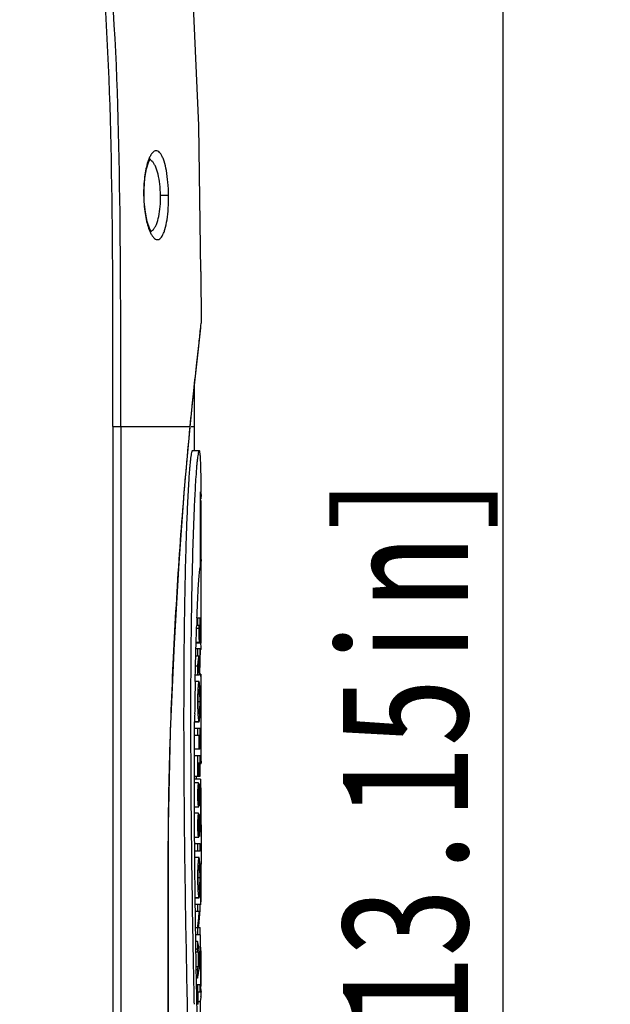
# Model space of a CAD drawing. Header units: millimetres. Extents: x 19266 to 21235, y -89 to 1237.
# Tile 33 of 74: x 19772 to 19841, y 657 to 772. Entities that reach past the tile are written whole.
import ezdxf

# ---------------------------------------------------------------- set-up
doc = ezdxf.new("R2010")
doc.units = ezdxf.units.MM
doc.header["$LTSCALE"] = 16.335
doc.header["$PDMODE"] = 3
doc.header["$PDSIZE"] = 0.3125
doc.layers.get('0').update_dxf_attribs({"linetype": 'CONTINUOUS'})
doc.layers.get('Defpoints').update_dxf_attribs({"linetype": 'CONTINUOUS'})
doc.layers.add('尺寸线', color=3, linetype='CONTINUOUS', lineweight=13)
doc.styles.get("Standard").update_dxf_attribs({"font": 'SimSun Regular.ttf', "width": 0.8})
doc.dimstyles.new('ISO-25', dxfattribs={"dimtxt": 15, "dimasz": 15, "dimexe": 1.25, "dimexo": 0.625, "dimtad": 1, "dimtoh": 1, "dimdsep": 46, "dimtxsty": 'Standard', "dimcen": 2.5, "dimadec": 0, "dimazin": 0, "dimtfac": 1, "dimtmove": 0, "dimatfit": 3, "dimldrblk": 'CLOSEDBLANK', "dimfxl": 1, "dimarcsym": 0})

# ---------------------------------------------------------------- blocks, each defined once
blk = doc.blocks.new('*D14')
at = {"layer": 'Defpoints', "color": 0, "transparency": 16777216}
for p in [(19739.78, 825.66), (19828.66, 825.66), (19704.47, 491.66)]:
    blk.add_point(p, dxfattribs=at)
at = {"layer": '尺寸线', "color": 0, "lineweight": -2, "transparency": 16777216}
for p, q in [((19740.4, 825.66), (19829.91, 825.66)), ((19828.66, 506.66), (19828.66, 810.66)), ((19705.1, 491.66), (19829.91, 491.66))]:
    blk.add_line(p, q, dxfattribs=at)
at = {"layer": '尺寸线', "color": 0, "transparency": 16777216}
for points in [[(19826.16, 810.66), (19831.16, 810.66), (19828.66, 825.66)], [(19826.16, 506.66), (19831.16, 506.66), (19828.66, 491.66)]]:
    blk.add_solid(points, dxfattribs=at)
at = {"layer": '尺寸线', "color": 0, "transparency": 16777216, "insert": (19818.79, 658.66), "char_height": 15, "attachment_point": 5, "rotation": 90}
blk.add_mtext('334mm [13.15in]', dxfattribs=at)
blk = doc.blocks.new('_ClosedBlank')
at = {"color": 0, "linetype": 'ByBlock', "lineweight": -2}
for p, q in [((-1, 0.1667), (0, 0)), ((-1, 0.1667), (-1, -0.1667)), ((0, 0), (-1, -0.1667))]:
    blk.add_line(p, q, dxfattribs=at)

msp = doc.modelspace()

# ---------------------------------------------------------------- linework, layer by layer
at = {"color": 7, "linetype": 'Continuous'}
for p, q in [((19786.766, 751.676), (19786.719, 751.676)), ((19786.766, 751.676), (19786.773, 752.383)), ((19786.793, 750.958), (19786.766, 751.676)), ((19788.687, 751.663), (19789.625, 751.676)), ((19793.403, 742.764), (19793.425, 736.742)), ((19793.394, 736.426), (19793.424, 736.739)), ((19783.144, 724.663), (19783.141, 626.663)), ((19783.144, 724.663), (19792.148, 724.663)), ((19784.053, 724.663), (19784.053, 626.663)), ((19791.503, 717.406), (19792.151, 724.616)), ((19792.148, 724.663), (19792.153, 724.712)), ((19792.151, 724.616), (19792.148, 724.662)), ((19792.273, 724.663), (19792.501, 724.663)), ((19792.501, 724.663), (19792.633, 724.663)), ((19792.634, 721.855), (19792.634, 724.663)), ((19793.209, 721.855), (19792.406, 721.855)), ((19793.351, 708.208), (19793.351, 717.065)), ((19793.434, 716.241), (19793.351, 716.241)), ((19793.434, 715.298), (19793.379, 716.043)), ((19793.379, 716.043), (19793.379, 699.397)), ((19793.434, 699.397), (19793.434, 715.297)), ((19793.337, 708.228), (19793.352, 708.208)), ((19792.94, 702.339), (19793.3, 702.339)), ((19793.013, 702.339), (19793.013, 701.442)), ((19793.3, 701.207), (19793.3, 702.339)), ((19792.892, 700.989), (19792.896, 701.127)), ((19792.896, 701.127), (19792.9, 701.227)), ((19793.142, 701.116), (19792.896, 701.116)), ((19792.9, 701.227), (19792.907, 701.458)), ((19793.013, 701.442), (19792.908, 701.442)), ((19793.142, 701.442), (19793.059, 701.442)), ((19793.142, 701.442), (19793.142, 701.116)), ((19793.261, 701.442), (19793.191, 701.442)), ((19793.191, 701.213), (19793.191, 701.442)), ((19793.261, 701.219), (19793.192, 701.219)), ((19793.261, 701.442), (19793.261, 701.219)), ((19792.875, 700.459), (19792.892, 700.989)), ((19792.237, 699.524), (19792.23, 698.787)), ((19792.824, 698.784), (19792.826, 698.851)), ((19793.379, 699.397), (19792.843, 699.397)), ((19792.847, 699.521), (19793.231, 699.521)), ((19792.791, 697.547), (19792.795, 697.706)), ((19792.795, 697.706), (19792.8, 697.896)), ((19793.013, 697.882), (19792.801, 697.882)), ((19792.824, 698.779), (19793.3, 698.779)), ((19793.013, 698.779), (19793.013, 697.882)), ((19793.166, 697.882), (19793.068, 697.882)), ((19793.264, 697.882), (19793.21, 697.882)), ((19793.264, 697.882), (19793.264, 697.551)), ((19793.3, 697.882), (19793.3, 698.779)), ((19793.315, 698.639), (19793.3, 698.043)), ((19793.434, 698.634), (19793.3, 698.634)), ((19793.434, 698.635), (19793.434, 698.634)), ((19792.766, 696.532), (19792.767, 696.584)), ((19792.767, 696.584), (19792.77, 696.719)), ((19792.77, 696.719), (19792.772, 696.8)), ((19793.013, 696.711), (19792.77, 696.711)), ((19793.027, 696.805), (19793.013, 696.711)), ((19793.013, 696.711), (19793.013, 695.645)), ((19793.124, 696.604), (19793.134, 696.698)), ((19793.134, 696.698), (19793.143, 696.789)), ((19793.264, 697.551), (19793.181, 697.551)), ((19792.208, 695.706), (19792.204, 694.904)), ((19792.746, 695.654), (19792.747, 695.701)), ((19793.013, 695.645), (19792.747, 695.645)), ((19793.013, 695.704), (19793.227, 695.704)), ((19793.379, 695.761), (19793.227, 695.761)), ((19793.379, 695.761), (19793.379, 685.744)), ((19793.385, 695.717), (19793.379, 695.761)), ((19792.204, 694.904), (19792.203, 694.587)), ((19793.177, 694.902), (19792.732, 694.902)), ((19793.434, 685.744), (19793.434, 695.042)), ((19793.259, 692.546), (19793.078, 692.546)), ((19792.195, 690.215), (19792.196, 689.471)), ((19793.169, 690.219), (19792.664, 690.219)), ((19792.664, 690.215), (19793.178, 690.215)), ((19793.17, 690.219), (19793.178, 690.215)), ((19792.196, 689.471), (19792.198, 688.591)), ((19792.646, 688.028), (19792.65, 688.598)), ((19793.154, 688.593), (19792.651, 688.593)), ((19792.658, 689.473), (19793.3, 689.473)), ((19793.013, 689.473), (19793.013, 688.593)), ((19793.154, 688.593), (19793.154, 687.022)), ((19793.261, 688.593), (19793.203, 688.593)), ((19793.203, 687.022), (19793.203, 688.593)), ((19793.261, 688.593), (19793.261, 687.022)), ((19793.3, 687.022), (19793.3, 689.473)), ((19792.202, 687.022), (19792.203, 686.826)), ((19792.203, 686.826), (19792.205, 686.275)), ((19792.643, 686.28), (19793.3, 686.28)), ((19793.154, 687.022), (19792.644, 687.022)), ((19793.013, 686.28), (19793.013, 683.829)), ((19793.261, 687.022), (19793.203, 687.022)), ((19793.3, 683.829), (19793.3, 686.28)), ((19793.154, 685.392), (19793.075, 685.392)), ((19793.075, 683.829), (19793.075, 685.392)), ((19793.154, 685.392), (19793.154, 683.829)), ((19793.261, 685.392), (19793.203, 685.392)), ((19793.203, 683.829), (19793.203, 685.392)), ((19793.379, 685.744), (19793.261, 685.744)), ((19793.261, 685.392), (19793.261, 683.829)), ((19793.434, 685.3), (19793.261, 685.3)), ((19793.434, 685.301), (19793.434, 685.3)), ((19792.639, 683.83), (19792.639, 684.559)), ((19792.888, 683.527), (19792.897, 683.849)), ((19792.217, 683.828), (19792.222, 682.941)), ((19792.222, 682.941), (19792.226, 682.314)), ((19792.641, 683.086), (19792.639, 683.83)), ((19793.154, 683.829), (19792.641, 683.829)), ((19793.366, 683.501), (19792.641, 683.501)), ((19792.641, 682.941), (19792.641, 683.086)), ((19792.642, 682.276), (19792.641, 682.941)), ((19793.119, 683.087), (19792.642, 683.087)), ((19793.119, 682.276), (19793.119, 683.087)), ((19793.236, 682.942), (19793.119, 682.942)), ((19793.261, 683.829), (19793.203, 683.829)), ((19793.366, 683.501), (19793.366, 679.017)), ((19792.643, 682.15), (19792.642, 682.276)), ((19792.646, 681.19), (19792.643, 682.15)), ((19793.119, 682.276), (19793.114, 682.276)), ((19793.422, 682.15), (19793.419, 682.284)), ((19792.235, 681.189), (19792.242, 680.276)), ((19792.648, 680.726), (19792.646, 681.19)), ((19792.649, 680.386), (19792.648, 680.726)), ((19793.2, 681.117), (19793.201, 681.191)), ((19793.201, 681.191), (19793.207, 681.471)), ((19793.24, 681.191), (19793.238, 681.191)), ((19793.238, 681.146), (19793.238, 680.389)), ((19793.434, 678.594), (19793.434, 681.202)), ((19792.242, 680.276), (19792.25, 679.388)), ((19792.25, 679.388), (19792.257, 678.723)), ((19792.649, 680.279), (19792.649, 680.386)), ((19792.653, 679.533), (19792.649, 680.279)), ((19792.65, 680.277), (19793.121, 680.277)), ((19792.654, 679.388), (19792.653, 679.533)), ((19793.119, 679.535), (19792.654, 679.535)), ((19792.657, 678.725), (19792.654, 679.388)), ((19793.119, 678.724), (19793.119, 679.535)), ((19793.236, 679.391), (19793.119, 679.391)), ((19792.257, 678.723), (19792.268, 677.638)), ((19792.658, 678.599), (19792.657, 678.725)), ((19792.663, 677.636), (19792.658, 678.599)), ((19793.119, 678.724), (19793.114, 678.724)), ((19793.366, 679.017), (19793.285, 679.017)), ((19793.412, 678.157), (19793.304, 678.157)), ((19793.412, 678.157), (19793.412, 673.598)), ((19792.268, 677.638), (19792.271, 677.32)), ((19792.271, 677.32), (19792.278, 676.725)), ((19792.668, 676.834), (19792.663, 677.636)), ((19793.2, 677.564), (19793.201, 677.639)), ((19793.201, 677.639), (19793.207, 677.919)), ((19793.24, 677.64), (19793.238, 677.64)), ((19793.238, 677.595), (19793.238, 676.837)), ((19792.278, 676.725), (19792.286, 675.974)), ((19792.286, 675.974), (19792.297, 675.085)), ((19792.669, 676.728), (19792.668, 676.834)), ((19792.67, 676.496), (19792.669, 676.728)), ((19792.669, 676.726), (19793.122, 676.726)), ((19792.674, 675.981), (19792.67, 676.496)), ((19792.674, 675.984), (19793.3, 675.984)), ((19792.68, 675.09), (19792.674, 675.981)), ((19793.013, 675.984), (19793.013, 675.096)), ((19793.3, 675.096), (19793.3, 675.984)), ((19792.297, 675.085), (19792.306, 674.341)), ((19792.686, 674.349), (19792.68, 675.09)), ((19793.3, 675.096), (19792.681, 675.096)), ((19792.693, 673.424), (19792.686, 674.349)), ((19793.177, 674.354), (19792.687, 674.354)), ((19793.412, 673.598), (19793.274, 673.598)), ((19793.434, 669.588), (19793.434, 673.598)), ((19793.366, 673.387), (19793.282, 673.387)), ((19793.366, 673.387), (19793.366, 668.824)), ((19792.707, 671.88), (19792.706, 671.999)), ((19793.259, 671.997), (19793.078, 671.997)), ((19792.731, 669.667), (19792.721, 670.597)), ((19792.372, 669.664), (19792.383, 668.911)), ((19792.383, 668.911), (19792.397, 668.04)), ((19792.74, 668.917), (19792.731, 669.667)), ((19793.168, 669.67), (19792.734, 669.67)), ((19792.734, 669.666), (19793.178, 669.666)), ((19792.752, 668.044), (19792.74, 668.917)), ((19792.743, 668.924), (19793.3, 668.924)), ((19793.013, 668.924), (19793.013, 668.053)), ((19793.169, 669.67), (19793.178, 669.666)), ((19793.3, 668.082), (19793.3, 668.924)), ((19792.397, 668.04), (19792.418, 666.802)), ((19793.22, 668.053), (19792.754, 668.053)), ((19793.297, 668.047), (19793.3, 668.082)), ((19793.366, 668.824), (19793.3, 668.824)), ((19792.418, 666.802), (19792.437, 665.636)), ((19792.776, 666.181), (19792.767, 666.809)), ((19792.437, 665.636), (19792.443, 665.309)), ((19792.79, 665.301), (19792.776, 666.181)), ((19793.013, 666.148), (19792.779, 666.148)), ((19793.02, 666.205), (19793.013, 666.148)), ((19793.013, 666.148), (19793.013, 665.321)), ((19793.135, 666.191), (19793.3, 666.191)), ((19793.3, 665.321), (19793.3, 666.191)), ((19792.443, 665.309), (19792.456, 664.566)), ((19792.801, 664.56), (19792.79, 665.301)), ((19793.3, 665.321), (19792.794, 665.321)), ((19792.813, 663.867), (19792.801, 664.56)), ((19793.013, 664.578), (19792.808, 664.578)), ((19793.013, 664.578), (19793.013, 663.658)), ((19793.296, 665.321), (19793.296, 663.895)), ((19792.817, 663.636), (19792.813, 663.867)), ((19792.823, 663.28), (19792.817, 663.636)), ((19792.828, 662.971), (19792.823, 663.28)), ((19793.013, 663.658), (19792.824, 663.658)), ((19793.087, 663.305), (19792.831, 663.305)), ((19793.087, 663.305), (19793.087, 661.612)), ((19793.366, 663.895), (19793.142, 663.895)), ((19793.366, 663.895), (19793.366, 659.314)), ((19792.831, 662.78), (19792.828, 662.971)), ((19792.838, 662.414), (19792.831, 662.78)), ((19792.845, 662.008), (19792.838, 662.414)), ((19792.848, 661.877), (19792.845, 662.008)), ((19793.145, 661.906), (19793.145, 662.998)), ((19793.235, 662.445), (19793.145, 662.445)), ((19793.3, 662.041), (19793.3, 662.811)), ((19793.434, 659.314), (19793.434, 663.146)), ((19792.853, 661.584), (19792.848, 661.877)), ((19792.86, 661.228), (19792.853, 661.584)), ((19792.878, 660.265), (19792.86, 661.228)), ((19793.087, 661.612), (19792.861, 661.612)), ((19793.013, 661.256), (19792.868, 661.256)), ((19793.013, 661.256), (19793.013, 660.292)), ((19793.222, 661.458), (19793.242, 661.592)), ((19792.536, 660.28), (19792.55, 659.539)), ((19792.892, 659.526), (19792.878, 660.265)), ((19793.013, 660.292), (19792.885, 660.292)), ((19792.897, 659.298), (19792.892, 659.526)), ((19792.91, 658.637), (19792.897, 659.298)), ((19792.899, 659.55), (19793.3, 659.55)), ((19792.912, 658.56), (19792.91, 658.637)), ((19793.013, 659.55), (19793.013, 657.244)), ((19793.3, 658.662), (19793.075, 658.662)), ((19793.075, 657.244), (19793.075, 658.662)), ((19793.3, 658.662), (19793.3, 659.55)), ((19793.366, 659.314), (19793.3, 659.314)), ((19793.432, 658.715), (19793.433, 658.664)), ((19793.295, 657.516), (19793.075, 657.516)), ((19793.295, 657.516), (19793.295, 657.244)), ((19793.075, 657.244), (19792.94, 657.244)), ((19793.295, 657.244), (19793.295, 653.415))]:
    msp.add_line(p, q, dxfattribs=at)
for points in [[(19793.403, 742.764), (19793.159, 759.815), (19792.495, 774.663)], [(19786.773, 752.383), (19786.872, 753.67), (19787.063, 754.747), (19787.294, 755.498), (19787.485, 755.879), (19787.514, 755.918)], [(19787.632, 747.412), (19787.649, 747.401), (19787.611, 747.456), (19787.404, 747.844), (19787.149, 748.602), (19786.927, 749.683), (19786.793, 750.958)], [(19792.151, 724.615), (19792.468, 727.802), (19792.793, 730.886), (19793.062, 733.34), (19793.262, 735.149), (19793.372, 736.193)], [(19790.43, 626.689), (19789.838, 640.38), (19789.603, 653.832), (19789.603, 666.39), (19789.626, 678.133), (19789.871, 689.116), (19790.301, 699.333), (19790.856, 708.782), (19791.503, 717.406)]]:
    msp.add_lwpolyline(points, dxfattribs=at)
for centre, radius, start, end in [((19745.519, 741.153), 48.108, 354.14848, 354.36086), ((14288.77, 726.767), 5503.864, 359.978099, 0.026774), ((19593.585, 716.348), 199.849, 0.17836, 0.29344), ((19789.338, 716.245), 4.096, 359.93905, 3.44624), ((20117.127, 690.436), 324.407, 177.89357, 178.05297), ((20489.455, 692.335), 697.255, 179.250695, 179.409283), ((19821.715, 701.21), 28.523, 179.99432, 180.18931), ((19765.233, 701.193), 28.029, 359.43287, 0.05344), ((19646.407, 701.164), 146.893, 359.89412, 0.0168), ((19810.863, 700.836), 17.717, 181.39332, 182.25523), ((19788.077, 698.627), 5.357, 1.65297, 8.26489), ((19788.183, 698.635), 5.251, 0.00033, 1.60278), ((20576.595, 691.552), 784.398, 179.53534, 179.696543), ((19754.405, 702.364), 39.019, 352.82704, 353.40403), ((19854.64, 697.684), 61.459, 179.99305, 180.12472), ((19736.829, 702.611), 56.614, 352.93153, 353.90917), ((19751.753, 702.698), 41.692, 351.87514, 352.28584), ((19752.18, 702.635), 41.26, 352.29228, 352.83879), ((19829.185, 697.626), 36.004, 180.12131, 180.39181), ((19819.964, 697.567), 26.783, 180.39973, 180.57253), ((19738.671, 697.345), 54.63, 359.42247, 0.03806), ((19788.694, 695.038), 4.74, 0.05529, 7.70827), ((20753.643, 690.849), 961.448, 179.777227, 180.0378), ((20232.823, 686.184), 440.179, 178.86345, 178.98541), ((20237.014, 686.112), 444.371, 178.98568, 179.1653), ((19816.072, 692.7), 23.064, 177.3649, 179.1881), ((20244.154, 686.007), 451.512, 179.16524, 179.34723), ((19822.296, 692.58), 29.29, 179.12576, 180.67544), ((19756.493, 692.391), 36.811, 358.36753, 359.56563), ((19741.475, 692.572), 51.829, 359.49197, 359.97052), ((19740.294, 692.577), 53.01, 359.96572, 0.40238), ((20258.45, 685.847), 465.808, 179.34749, 179.46275), ((19791.655, 685.301), 1.779, 0.00197, 3.29213), ((19754.257, 681.183), 39.177, 1.61044, 2.58007), ((19810.413, 681.695), 17.406, 178.35806, 180.34997), ((19807.659, 681.769), 14.651, 177.99155, 178.33738), ((19767.063, 681.647), 26.241, 0.24822, 1.39012), ((19764.728, 681.62), 28.576, 359.23845, 0.28102), ((19754.775, 681.197), 38.659, 0.00808, 1.41372), ((19810.416, 678.144), 17.409, 178.35653, 180.34774), ((19807.661, 678.218), 14.653, 177.99294, 178.33575), ((19767.136, 678.096), 26.168, 0.25432, 1.39716), ((19764.689, 678.069), 28.615, 359.24316, 0.28672), ((21515.261, 696.175), 1723.093, 180.726026, 180.881576), ((19822.292, 672.031), 29.285, 179.12737, 180.6769), ((19816.077, 672.151), 23.069, 177.36503, 179.1895), ((19740.273, 672.028), 53.031, 359.96583, 0.40154), ((19756.528, 671.842), 36.775, 358.3654, 359.56482), ((19741.459, 672.023), 51.845, 359.49085, 359.97064), ((19789.088, 669.593), 4.346, 351.05189, 359.92793), ((19741.962, 672.671), 51.466, 354.14109, 354.85128), ((19739.881, 671.809), 53.549, 355.33327, 355.97194), ((19738.809, 673.001), 54.636, 352.85476, 353.45202), ((19739.64, 672.899), 53.799, 353.45907, 354.15233), ((19735.836, 672.159), 57.609, 354.0538, 354.68372), ((19737.689, 671.976), 55.747, 354.6946, 355.34465), ((19772.473, 660.324), 20.976, 10.0609, 11.70147), ((19774.564, 659.647), 18.88, 11.17129, 12.26696), ((19772.978, 660.418), 20.463, 8.37588, 10.04731), ((19773.445, 660.484), 19.991, 7.27463, 8.3857), ((19789.195, 663.135), 4.239, 2.11012, 10.3335), ((19789.362, 663.145), 4.072, 0.00486, 2.046), ((19773.437, 659.527), 20.012, 8.91803, 9.9896), ((19773.488, 665.468), 19.977, 349.72963, 350.18555), ((19775.864, 665.059), 17.567, 350.1804, 351.44108), ((19775.578, 659.862), 17.845, 8.32088, 8.92003), ((19774.461, 660.615), 18.966, 6.64745, 7.26996), ((19774.959, 664.201), 18.467, 352.80653, 353.28192), ((19774.225, 665.302), 19.219, 347.84511, 348.9313), ((19773.142, 664.453), 20.302, 348.1724, 351.51692), ((19774.192, 664.299), 19.241, 351.9124, 352.8035), ((19789.278, 658.561), 4.157, 2.12504, 10.43567), ((19789.415, 658.572), 4.019, 353.47235, 359.99128), ((19789.444, 658.571), 3.99, 0.00469, 1.33134)]:
    msp.add_arc(centre, radius, start, end, dxfattribs=at)
for points, knots in [([(19784.053, 724.663), (19784.053, 732.993), (19784.065, 749.662), (19783.671, 766.341), (19783.104, 774.664)], [0, 0, 0, 0, 0.4996288, 1, 1, 1, 1]), ([(19783.143, 724.663), (19783.143, 732.989), (19783.155, 749.638), (19782.762, 766.296), (19782.196, 774.601)], [0, 0, 0, 0, 0.5000427, 1, 1, 1, 1]), ([(19789.625, 751.676), (19789.618, 752.178), (19789.571, 753.139), (19789.403, 754.471), (19789.183, 755.445), (19788.953, 756.069), (19788.778, 756.414), (19788.591, 756.668), (19788.388, 756.831), (19788.161, 756.883), (19787.937, 756.805), (19787.733, 756.624), (19787.54, 756.352), (19787.358, 755.99), (19787.254, 755.713), (19787.204, 755.561)], [0, 0, 0, 0, 0.2053625, 0.3933884, 0.5495309, 0.6125429, 0.6650545, 0.7074348, 0.7410197, 0.7693947, 0.7986687, 0.8344352, 0.8794367, 0.9345616, 1, 1, 1, 1]), ([(19787.204, 755.561), (19787.118, 755.3), (19786.97, 754.724), (19786.759, 753.43), (19786.709, 752.392), (19786.719, 751.676)], [0, 0, 0, 0, 0.2099844, 0.4530969, 1, 1, 1, 1]), ([(19787.709, 755.632), (19787.687, 755.653), (19787.604, 755.729), (19787.506, 755.789), (19787.429, 755.816)], [0, 0, 0, 0, 0.2743614, 1, 1, 1, 1]), ([(19788.687, 751.663), (19788.68, 752.1), (19788.625, 752.932), (19788.436, 754.071), (19788.186, 754.882), (19787.927, 755.372), (19787.784, 755.558), (19787.709, 755.632)], [0, 0, 0, 0, 0.3157288, 0.6008576, 0.8322249, 0.9240498, 1, 1, 1, 1]), ([(19786.719, 751.676), (19786.729, 750.966), (19786.807, 749.937), (19787.048, 748.655), (19787.21, 748.084), (19787.301, 747.824)], [0, 0, 0, 0, 0.5452779, 0.7886861, 1, 1, 1, 1]), ([(19787.301, 747.824), (19787.355, 747.67), (19787.466, 747.39), (19787.659, 747.022), (19787.86, 746.743), (19788.068, 746.556), (19788.292, 746.468), (19788.522, 746.508), (19788.724, 746.667), (19788.905, 746.919), (19789.071, 747.263), (19789.286, 747.889), (19789.48, 748.867), (19789.612, 750.207), (19789.632, 751.172), (19789.625, 751.676)], [0, 0, 0, 0, 0.0664902, 0.1227697, 0.1689614, 0.2058101, 0.2356867, 0.2637539, 0.2964403, 0.3378286, 0.3894443, 0.4517228, 0.6069365, 0.794668, 1, 1, 1, 1]), ([(19787.851, 747.691), (19787.923, 747.765), (19788.06, 747.952), (19788.301, 748.444), (19788.521, 749.258), (19788.669, 750.397), (19788.695, 751.227), (19788.687, 751.663)], [0, 0, 0, 0, 0.075251, 0.1665555, 0.3977002, 0.6834607, 1, 1, 1, 1]), ([(19787.563, 747.5), (19787.589, 747.508), (19787.696, 747.552), (19787.789, 747.627), (19787.851, 747.691)], [0, 0, 0, 0, 0.2298117, 1, 1, 1, 1]), ([(19793.424, 736.739), (19793.424, 736.741), (19793.425, 736.747), (19793.425, 736.743), (19793.425, 736.742)], [0, 0, 0, 0, 0.6781436, 1, 1, 1, 1]), ([(19792.153, 724.712), (19792.271, 725.96), (19792.513, 728.314), (19792.859, 731.562), (19793.149, 734.159), (19793.315, 735.651), (19793.376, 736.249)], [0, 0, 0, 0, 0.324177, 0.6117424, 0.8447632, 1, 1, 1, 1]), ([(19790.42, 626.663), (19790.308, 628.708), (19790.104, 632.821), (19789.858, 639.019), (19789.679, 645.266), (19789.588, 651.544), (19789.582, 657.834), (19789.594, 664.125), (19789.582, 670.415), (19789.586, 676.705), (19789.674, 682.984), (19789.85, 689.233), (19790.094, 695.433), (19790.493, 703.538), (19791.125, 713.279), (19791.79, 720.963), (19792.148, 724.662)], [0, 0, 0, 0, 0.0626466, 0.1259286, 0.1896893, 0.253776, 0.3179412, 0.3820456, 0.4461483, 0.5103111, 0.5744056, 0.6381807, 0.7014797, 0.7641537, 0.8863451, 1, 1, 1, 1]), ([(19792.405, 721.855), (19792.397, 721.856), (19792.374, 721.837), (19792.341, 721.764), (19792.295, 721.603), (19792.243, 721.335), (19792.188, 720.967), (19792.137, 720.506), (19792.09, 719.969), (19792.043, 719.375), (19791.982, 718.514), (19791.913, 717.381), (19791.841, 715.974), (19791.776, 714.52), (19791.718, 713.033), (19791.667, 711.524), (19791.607, 709.484), (19791.544, 706.911), (19791.485, 703.806), (19791.441, 700.685), (19791.411, 697.553), (19791.393, 694.416), (19791.386, 691.275), (19791.39, 687.088), (19791.418, 681.86), (19791.479, 675.596), (19791.565, 669.35), (19791.672, 663.128), (19791.795, 656.934), (19791.973, 648.752), (19792.212, 638.666), (19792.394, 630.633), (19792.472, 626.663)], [0, 0, 0, 0, 0.0002768, 0.0007804, 0.002595, 0.0054765, 0.0093977, 0.0143185, 0.0200591, 0.0263727, 0.0330816, 0.0472702, 0.0621186, 0.0774505, 0.0931047, 0.1089755, 0.125004, 0.157379, 0.1900122, 0.2228019, 0.2556936, 0.2886417, 0.3216142, 0.3545898, 0.4204962, 0.4862761, 0.5518635, 0.6172112, 0.6822659, 0.7469559, 0.8749336, 1, 1, 1, 1]), ([(19793.209, 721.855), (19793.201, 721.855), (19793.18, 721.839), (19793.147, 721.775), (19793.105, 721.636), (19793.058, 721.404), (19793.008, 721.082), (19792.96, 720.677), (19792.913, 720.2), (19792.868, 719.667), (19792.811, 718.884), (19792.746, 717.846), (19792.675, 716.553), (19792.612, 715.211), (19792.555, 713.836), (19792.504, 712.437), (19792.443, 710.541), (19792.379, 708.148), (19792.319, 705.257), (19792.286, 703.321), (19792.272, 702.35)], [0, 0, 0, 0, 0.0012907, 0.0034912, 0.0111538, 0.0232873, 0.0399426, 0.0610347, 0.0858268, 0.1134247, 0.1430743, 0.2063264, 0.2728526, 0.3417323, 0.4122836, 0.4839627, 0.5564465, 0.7030985, 0.8511401, 1, 1, 1, 1]), ([(19793.431, 717.371), (19793.43, 717.643), (19793.426, 718.175), (19793.416, 718.953), (19793.402, 719.686), (19793.382, 720.354), (19793.359, 720.861), (19793.335, 721.214), (19793.316, 721.429), (19793.296, 721.603), (19793.27, 721.735), (19793.251, 721.813), (19793.222, 721.855), (19793.209, 721.855)], [0, 0, 0, 0, 0.1805478, 0.3541381, 0.5179593, 0.668128, 0.799171, 0.8552635, 0.9036069, 0.9430455, 0.9724836, 0.9911292, 1, 1, 1, 1]), ([(19793.351, 717.065), (19793.353, 717.056), (19793.362, 717.037), (19793.356, 717.002), (19793.366, 716.979), (19793.368, 716.966)], [0, 0, 0, 0, 0.2547075, 0.6227656, 1, 1, 1, 1]), ([(19793.369, 716.966), (19793.375, 716.925), (19793.401, 716.768), (19793.42, 716.609), (19793.427, 716.491)], [0, 0, 0, 0, 0.2626903, 1, 1, 1, 1]), ([(19793.434, 709.151), (19793.434, 709.132), (19793.433, 709.066), (19793.431, 709), (19793.427, 708.953)], [0, 0, 0, 0, 0.2890505, 1, 1, 1, 1]), ([(19792.939, 702.36), (19792.962, 702.961), (19793.009, 704.12), (19793.079, 705.528), (19793.142, 706.553), (19793.187, 707.195), (19793.234, 707.698), (19793.269, 707.981), (19793.291, 708.092)], [0, 0, 0, 0, 0.3144914, 0.6052905, 0.7362324, 0.851059, 0.9410934, 1, 1, 1, 1]), ([(19793.291, 708.092), (19793.297, 708.121), (19793.307, 708.163), (19793.32, 708.209), (19793.331, 708.22)], [0, 0, 0, 0, 0.6585136, 1, 1, 1, 1]), ([(19793.331, 708.22), (19793.332, 708.221), (19793.333, 708.222), (19793.336, 708.223), (19793.337, 708.224)], [0, 0, 0, 0, 0.5499822, 1, 1, 1, 1]), ([(19793.143, 701.116), (19793.143, 701.056), (19793.144, 700.819), (19793.147, 700.582), (19793.151, 700.405)], [0, 0, 0, 0, 0.254573, 1, 1, 1, 1]), ([(19793.229, 700.443), (19793.224, 700.443), (19793.219, 700.466), (19793.213, 700.497), (19793.207, 700.562), (19793.201, 700.644), (19793.197, 700.748), (19793.194, 700.907), (19793.193, 701.032), (19793.192, 701.116)], [0, 0, 0, 0, 0.0206425, 0.0757223, 0.1671723, 0.2928818, 0.4491749, 0.6261379, 1, 1, 1, 1]), ([(19793.16, 700.139), (19793.163, 700.05), (19793.171, 699.897), (19793.186, 699.72), (19793.2, 699.617), (19793.21, 699.566), (19793.217, 699.538), (19793.226, 699.521), (19793.231, 699.521)], [0, 0, 0, 0, 0.4254664, 0.7355798, 0.8458182, 0.9263686, 0.9772516, 1, 1, 1, 1]), ([(19793.232, 700.445), (19793.231, 700.444), (19793.23, 700.443), (19793.229, 700.443), (19793.229, 700.443)], [0, 0, 0, 0, 0.5683896, 1, 1, 1, 1]), ([(19793.231, 699.521), (19793.237, 699.521), (19793.247, 699.547), (19793.255, 699.584), (19793.264, 699.656), (19793.273, 699.748), (19793.281, 699.867), (19793.291, 700.072), (19793.294, 700.239), (19793.296, 700.358)], [0, 0, 0, 0, 0.0216886, 0.0740045, 0.1570651, 0.268341, 0.4077666, 0.577103, 1, 1, 1, 1]), ([(19793.26, 700.916), (19793.26, 700.855), (19793.258, 700.744), (19793.253, 700.615), (19793.247, 700.532), (19793.243, 700.49), (19793.238, 700.463), (19793.235, 700.449), (19793.232, 700.445)], [0, 0, 0, 0, 0.385886, 0.7027982, 0.8217952, 0.9106332, 0.9693043, 1, 1, 1, 1]), ([(19793.296, 700.358), (19793.297, 700.401), (19793.299, 700.58), (19793.3, 700.758), (19793.3, 700.892)], [0, 0, 0, 0, 0.2451404, 1, 1, 1, 1]), ([(19793.144, 696.789), (19793.145, 696.744), (19793.148, 696.572), (19793.153, 696.401), (19793.159, 696.275)], [0, 0, 0, 0, 0.2636635, 1, 1, 1, 1]), ([(19793.189, 696.967), (19793.188, 696.994), (19793.185, 697.104), (19793.184, 697.215), (19793.183, 697.299)], [0, 0, 0, 0, 0.2363439, 1, 1, 1, 1]), ([(19793.227, 696.593), (19793.225, 696.593), (19793.22, 696.604), (19793.215, 696.622), (19793.21, 696.654), (19793.203, 696.718), (19793.195, 696.824), (19793.191, 696.916), (19793.189, 696.967)], [0, 0, 0, 0, 0.0219913, 0.0740129, 0.1578214, 0.2725365, 0.5887344, 1, 1, 1, 1]), ([(19793.238, 696.617), (19793.237, 696.611), (19793.235, 696.604), (19793.23, 696.593), (19793.227, 696.593)], [0, 0, 0, 0, 0.6974963, 1, 1, 1, 1]), ([(19793.265, 697.551), (19793.265, 697.454), (19793.264, 697.264), (19793.262, 696.995), (19793.254, 696.78), (19793.247, 696.659), (19793.238, 696.617)], [0, 0, 0, 0, 0.3097032, 0.6120675, 0.8617792, 1, 1, 1, 1]), ([(19793.288, 696.296), (19793.29, 696.335), (19793.294, 696.501), (19793.296, 696.667), (19793.298, 696.794)], [0, 0, 0, 0, 0.2342507, 1, 1, 1, 1]), ([(19793.159, 696.275), (19793.162, 696.206), (19793.168, 696.081), (19793.181, 695.918), (19793.195, 695.803), (19793.206, 695.742), (19793.214, 695.721)], [0, 0, 0, 0, 0.372768, 0.6710017, 0.8799045, 1, 1, 1, 1]), ([(19793.214, 695.721), (19793.215, 695.719), (19793.218, 695.713), (19793.222, 695.704), (19793.227, 695.704)], [0, 0, 0, 0, 0.3746747, 1, 1, 1, 1]), ([(19793.227, 695.704), (19793.233, 695.704), (19793.244, 695.73), (19793.252, 695.769), (19793.263, 695.843), (19793.268, 695.9), (19793.271, 695.934)], [0, 0, 0, 0, 0.0794165, 0.2658775, 0.5693377, 1, 1, 1, 1]), ([(19793.271, 695.934), (19793.273, 695.959), (19793.281, 696.08), (19793.285, 696.2), (19793.288, 696.296)], [0, 0, 0, 0, 0.2094277, 1, 1, 1, 1]), ([(19793.178, 694.902), (19793.169, 694.904), (19793.149, 694.873), (19793.135, 694.821), (19793.114, 694.724), (19793.096, 694.594), (19793.078, 694.428), (19793.053, 694.147), (19793.04, 693.921), (19793.032, 693.76)], [0, 0, 0, 0, 0.0220718, 0.0727702, 0.1554536, 0.2698612, 0.4139703, 0.5854557, 1, 1, 1, 1]), ([(19793.291, 693.718), (19793.287, 693.883), (19793.279, 694.116), (19793.262, 694.406), (19793.249, 694.575), (19793.234, 694.708), (19793.218, 694.809), (19793.204, 694.866), (19793.188, 694.901), (19793.178, 694.902)], [0, 0, 0, 0, 0.4141199, 0.5842228, 0.7258619, 0.8385202, 0.9218191, 0.9752083, 1, 1, 1, 1]), ([(19793.078, 692.577), (19793.078, 692.758), (19793.083, 693.019), (19793.097, 693.35), (19793.109, 693.557), (19793.124, 693.726), (19793.14, 693.85), (19793.155, 693.927), (19793.167, 693.961), (19793.175, 693.971), (19793.179, 693.972)], [0, 0, 0, 0, 0.3861085, 0.5582586, 0.7074681, 0.8284651, 0.9186536, 0.9761079, 0.9919813, 1, 1, 1, 1]), ([(19793.179, 693.972), (19793.183, 693.972), (19793.191, 693.961), (19793.202, 693.926), (19793.216, 693.846), (19793.228, 693.717), (19793.24, 693.542), (19793.249, 693.329), (19793.258, 692.992), (19793.26, 692.728), (19793.26, 692.546)], [0, 0, 0, 0, 0.0076905, 0.0232224, 0.080807, 0.1729183, 0.2963723, 0.4470697, 0.6193136, 1, 1, 1, 1]), ([(19793.303, 692.949), (19793.302, 693.016), (19793.3, 693.272), (19793.296, 693.529), (19793.291, 693.718)], [0, 0, 0, 0, 0.2604264, 1, 1, 1, 1]), ([(19793.009, 692.235), (19793.01, 692.169), (19793.013, 691.918), (19793.02, 691.667), (19793.028, 691.481)], [0, 0, 0, 0, 0.2592522, 1, 1, 1, 1]), ([(19793.178, 691.154), (19793.174, 691.154), (19793.165, 691.164), (19793.153, 691.198), (19793.138, 691.276), (19793.122, 691.402), (19793.107, 691.574), (19793.094, 691.785), (19793.081, 692.124), (19793.077, 692.392), (19793.078, 692.577)], [0, 0, 0, 0, 0.007817, 0.0231691, 0.0794679, 0.1692802, 0.2904057, 0.4400061, 0.6130493, 1, 1, 1, 1]), ([(19793.26, 692.546), (19793.26, 692.365), (19793.257, 692.104), (19793.248, 691.771), (19793.239, 691.563), (19793.227, 691.394), (19793.214, 691.271), (19793.2, 691.197), (19793.189, 691.163), (19793.181, 691.154), (19793.178, 691.154)], [0, 0, 0, 0, 0.3860489, 0.5605396, 0.7119323, 0.8332332, 0.9220396, 0.9772924, 0.9922982, 1, 1, 1, 1]), ([(19793.028, 691.481), (19793.035, 691.314), (19793.047, 691.076), (19793.071, 690.778), (19793.089, 690.598), (19793.107, 690.452), (19793.126, 690.34), (19793.145, 690.267), (19793.159, 690.228), (19793.17, 690.219)], [0, 0, 0, 0, 0.3936954, 0.5599552, 0.7021866, 0.8185251, 0.9072877, 0.9676384, 1, 1, 1, 1]), ([(19793.178, 690.215), (19793.187, 690.215), (19793.204, 690.246), (19793.217, 690.301), (19793.233, 690.398), (19793.246, 690.528), (19793.26, 690.692), (19793.276, 690.967), (19793.284, 691.187), (19793.288, 691.343)], [0, 0, 0, 0, 0.023057, 0.0750947, 0.159717, 0.2758903, 0.4207641, 0.591401, 1, 1, 1, 1]), ([(19793.121, 683.087), (19793.114, 683.087), (19793.1, 683.071), (19793.079, 683.008), (19793.053, 682.86), (19793.031, 682.607), (19793.021, 682.402), (19793.017, 682.282)], [0, 0, 0, 0, 0.0223775, 0.0675744, 0.2490217, 0.5640189, 1, 1, 1, 1]), ([(19793.197, 682.767), (19793.195, 682.746), (19793.186, 682.651), (19793.18, 682.555), (19793.176, 682.479)], [0, 0, 0, 0, 0.2105653, 1, 1, 1, 1]), ([(19793.236, 682.947), (19793.231, 682.947), (19793.222, 682.928), (19793.215, 682.897), (19793.205, 682.838), (19793.2, 682.793), (19793.197, 682.767)], [0, 0, 0, 0, 0.0796747, 0.2677754, 0.5743138, 1, 1, 1, 1]), ([(19793.255, 682.907), (19793.252, 682.917), (19793.25, 682.93), (19793.241, 682.948), (19793.236, 682.947)], [0, 0, 0, 0, 0.6939393, 1, 1, 1, 1]), ([(19793.296, 682.283), (19793.293, 682.419), (19793.284, 682.626), (19793.271, 682.836), (19793.255, 682.907)], [0, 0, 0, 0, 0.6490232, 1, 1, 1, 1]), ([(19793.007, 681.589), (19793.008, 681.41), (19793.013, 681.153), (19793.029, 680.829), (19793.043, 680.632), (19793.059, 680.48), (19793.08, 680.369), (19793.093, 680.311), (19793.113, 680.275), (19793.121, 680.277)], [0, 0, 0, 0, 0.403665, 0.5818668, 0.7330519, 0.8494074, 0.9305338, 0.9795359, 1, 1, 1, 1]), ([(19793.085, 681.276), (19793.076, 681.375), (19793.071, 681.534), (19793.069, 681.752), (19793.072, 681.923), (19793.078, 682.067), (19793.088, 682.182), (19793.097, 682.238), (19793.108, 682.276), (19793.115, 682.276)], [0, 0, 0, 0, 0.2957321, 0.4747562, 0.650458, 0.802065, 0.9134926, 0.9774121, 1, 1, 1, 1]), ([(19793.164, 682.144), (19793.16, 681.995), (19793.155, 681.71), (19793.149, 681.424), (19793.139, 681.289)], [0, 0, 0, 0, 0.5232265, 1, 1, 1, 1]), ([(19793.176, 682.479), (19793.175, 682.453), (19793.17, 682.341), (19793.166, 682.23), (19793.164, 682.144)], [0, 0, 0, 0, 0.233375, 1, 1, 1, 1]), ([(19793.207, 681.471), (19793.207, 681.521), (19793.211, 681.704), (19793.215, 681.887), (19793.224, 682.02)], [0, 0, 0, 0, 0.2719304, 1, 1, 1, 1]), ([(19793.224, 682.02), (19793.225, 682.038), (19793.227, 682.068), (19793.232, 682.111), (19793.236, 682.131), (19793.239, 682.147), (19793.242, 682.147)], [0, 0, 0, 0, 0.4138594, 0.7289715, 0.9274579, 1, 1, 1, 1]), ([(19793.242, 682.147), (19793.247, 682.146), (19793.249, 682.122), (19793.255, 682.092), (19793.259, 682.031), (19793.261, 681.986), (19793.262, 681.96)], [0, 0, 0, 0, 0.0759521, 0.2727618, 0.5846228, 1, 1, 1, 1]), ([(19793.262, 681.96), (19793.264, 681.923), (19793.268, 681.759), (19793.268, 681.595), (19793.265, 681.468)], [0, 0, 0, 0, 0.2294242, 1, 1, 1, 1]), ([(19793.111, 681.146), (19793.107, 681.149), (19793.103, 681.163), (19793.096, 681.188), (19793.09, 681.228), (19793.087, 681.259), (19793.085, 681.276)], [0, 0, 0, 0, 0.1013448, 0.2998449, 0.5990572, 1, 1, 1, 1]), ([(19793.124, 681.166), (19793.123, 681.163), (19793.122, 681.156), (19793.115, 681.144), (19793.111, 681.146)], [0, 0, 0, 0, 0.4471323, 1, 1, 1, 1]), ([(19793.139, 681.289), (19793.138, 681.275), (19793.135, 681.234), (19793.131, 681.193), (19793.124, 681.166)], [0, 0, 0, 0, 0.3269064, 1, 1, 1, 1]), ([(19793.157, 680.367), (19793.157, 680.372), (19793.161, 680.394), (19793.164, 680.416), (19793.166, 680.434)], [0, 0, 0, 0, 0.2219495, 1, 1, 1, 1]), ([(19793.166, 680.434), (19793.169, 680.454), (19793.179, 680.556), (19793.185, 680.659), (19793.188, 680.741)], [0, 0, 0, 0, 0.2015956, 1, 1, 1, 1]), ([(19793.188, 680.741), (19793.19, 680.77), (19793.195, 680.896), (19793.198, 681.021), (19793.2, 681.117)], [0, 0, 0, 0, 0.2337692, 1, 1, 1, 1]), ([(19793.265, 681.468), (19793.264, 681.43), (19793.262, 681.362), (19793.257, 681.284), (19793.253, 681.236), (19793.249, 681.212), (19793.246, 681.2), (19793.243, 681.191), (19793.241, 681.191)], [0, 0, 0, 0, 0.4119558, 0.7282969, 0.8429, 0.9264608, 0.9784047, 1, 1, 1, 1]), ([(19793.27, 680.514), (19793.272, 680.532), (19793.282, 680.629), (19793.287, 680.727), (19793.291, 680.806)], [0, 0, 0, 0, 0.1908125, 1, 1, 1, 1]), ([(19793.291, 680.806), (19793.292, 680.838), (19793.297, 680.983), (19793.3, 681.128), (19793.302, 681.241)], [0, 0, 0, 0, 0.2232502, 1, 1, 1, 1]), ([(19793.121, 679.535), (19793.114, 679.535), (19793.1, 679.519), (19793.079, 679.457), (19793.053, 679.308), (19793.031, 679.056), (19793.021, 678.85), (19793.017, 678.731)], [0, 0, 0, 0, 0.0223689, 0.0675325, 0.2489106, 0.5639231, 1, 1, 1, 1]), ([(19793.121, 680.277), (19793.131, 680.278), (19793.147, 680.316), (19793.153, 680.344), (19793.157, 680.367)], [0, 0, 0, 0, 0.2957486, 1, 1, 1, 1]), ([(19793.236, 679.396), (19793.231, 679.396), (19793.222, 679.376), (19793.214, 679.345), (19793.204, 679.285), (19793.199, 679.24), (19793.197, 679.213)], [0, 0, 0, 0, 0.0792324, 0.2673025, 0.5741299, 1, 1, 1, 1]), ([(19793.254, 679.357), (19793.252, 679.367), (19793.249, 679.379), (19793.241, 679.396), (19793.236, 679.396)], [0, 0, 0, 0, 0.6920684, 1, 1, 1, 1]), ([(19793.296, 678.734), (19793.293, 678.869), (19793.284, 679.077), (19793.271, 679.286), (19793.254, 679.357)], [0, 0, 0, 0, 0.6503043, 1, 1, 1, 1]), ([(19793.086, 677.723), (19793.076, 677.821), (19793.071, 677.981), (19793.069, 678.198), (19793.072, 678.369), (19793.078, 678.515), (19793.088, 678.63), (19793.097, 678.686), (19793.108, 678.724), (19793.115, 678.724)], [0, 0, 0, 0, 0.2947832, 0.4737785, 0.6496406, 0.8015379, 0.9132681, 0.9773704, 1, 1, 1, 1]), ([(19793.164, 678.591), (19793.16, 678.443), (19793.155, 678.158), (19793.149, 677.873), (19793.139, 677.738)], [0, 0, 0, 0, 0.5230442, 1, 1, 1, 1]), ([(19793.176, 678.925), (19793.175, 678.899), (19793.17, 678.788), (19793.166, 678.677), (19793.164, 678.591)], [0, 0, 0, 0, 0.23349, 1, 1, 1, 1]), ([(19793.197, 679.213), (19793.195, 679.193), (19793.186, 679.097), (19793.18, 679.001), (19793.176, 678.925)], [0, 0, 0, 0, 0.2109495, 1, 1, 1, 1]), ([(19793.207, 677.919), (19793.207, 677.969), (19793.211, 678.153), (19793.215, 678.336), (19793.224, 678.47)], [0, 0, 0, 0, 0.2719856, 1, 1, 1, 1]), ([(19793.224, 678.47), (19793.225, 678.487), (19793.227, 678.518), (19793.232, 678.559), (19793.236, 678.579), (19793.239, 678.596), (19793.242, 678.595)], [0, 0, 0, 0, 0.413817, 0.728846, 0.9273454, 1, 1, 1, 1]), ([(19793.242, 678.595), (19793.247, 678.595), (19793.249, 678.571), (19793.255, 678.541), (19793.259, 678.479), (19793.261, 678.434), (19793.262, 678.408)], [0, 0, 0, 0, 0.0759328, 0.2728321, 0.5847557, 1, 1, 1, 1]), ([(19793.262, 678.408), (19793.264, 678.371), (19793.268, 678.207), (19793.268, 678.043), (19793.265, 677.916)], [0, 0, 0, 0, 0.2295399, 1, 1, 1, 1]), ([(19793.366, 679.017), (19793.372, 678.921), (19793.403, 678.731), (19793.389, 678.539), (19793.392, 678.443)], [0, 0, 0, 0, 0.5008485, 1, 1, 1, 1]), ([(19793.007, 678.038), (19793.008, 677.86), (19793.013, 677.602), (19793.029, 677.278), (19793.043, 677.08), (19793.059, 676.929), (19793.08, 676.817), (19793.093, 676.76), (19793.113, 676.724), (19793.122, 676.725)], [0, 0, 0, 0, 0.4037984, 0.5820725, 0.7332846, 0.8495923, 0.9306439, 0.9795736, 1, 1, 1, 1]), ([(19793.111, 677.595), (19793.108, 677.597), (19793.103, 677.611), (19793.096, 677.635), (19793.091, 677.675), (19793.087, 677.705), (19793.086, 677.723)], [0, 0, 0, 0, 0.1017025, 0.3001894, 0.599233, 1, 1, 1, 1]), ([(19793.124, 677.615), (19793.123, 677.611), (19793.122, 677.605), (19793.115, 677.592), (19793.111, 677.595)], [0, 0, 0, 0, 0.4484895, 1, 1, 1, 1]), ([(19793.139, 677.738), (19793.138, 677.725), (19793.135, 677.683), (19793.131, 677.642), (19793.124, 677.615)], [0, 0, 0, 0, 0.3259657, 1, 1, 1, 1]), ([(19793.166, 676.881), (19793.168, 676.901), (19793.179, 677.003), (19793.185, 677.106), (19793.188, 677.187)], [0, 0, 0, 0, 0.2013007, 1, 1, 1, 1]), ([(19793.188, 677.187), (19793.19, 677.217), (19793.195, 677.342), (19793.198, 677.468), (19793.2, 677.564)], [0, 0, 0, 0, 0.2336399, 1, 1, 1, 1]), ([(19793.265, 677.916), (19793.264, 677.878), (19793.262, 677.811), (19793.257, 677.732), (19793.253, 677.685), (19793.249, 677.661), (19793.246, 677.648), (19793.243, 677.64), (19793.241, 677.64)], [0, 0, 0, 0, 0.4120599, 0.7283836, 0.8429565, 0.9264861, 0.9784073, 1, 1, 1, 1]), ([(19793.27, 676.962), (19793.272, 676.981), (19793.282, 677.078), (19793.287, 677.176), (19793.291, 677.255)], [0, 0, 0, 0, 0.1907905, 1, 1, 1, 1]), ([(19793.291, 677.255), (19793.292, 677.287), (19793.298, 677.433), (19793.3, 677.578), (19793.302, 677.691)], [0, 0, 0, 0, 0.2232508, 1, 1, 1, 1]), ([(19793.122, 676.725), (19793.131, 676.727), (19793.147, 676.765), (19793.153, 676.793), (19793.157, 676.816)], [0, 0, 0, 0, 0.2956702, 1, 1, 1, 1]), ([(19793.157, 676.816), (19793.157, 676.821), (19793.161, 676.842), (19793.164, 676.864), (19793.166, 676.881)], [0, 0, 0, 0, 0.2224619, 1, 1, 1, 1]), ([(19793.178, 674.354), (19793.169, 674.355), (19793.149, 674.325), (19793.135, 674.272), (19793.114, 674.175), (19793.096, 674.045), (19793.078, 673.88), (19793.053, 673.598), (19793.04, 673.372), (19793.032, 673.211)], [0, 0, 0, 0, 0.022073, 0.0728492, 0.1556008, 0.2700097, 0.41408, 0.585524, 1, 1, 1, 1]), ([(19793.291, 673.169), (19793.287, 673.334), (19793.279, 673.567), (19793.262, 673.856), (19793.249, 674.026), (19793.234, 674.159), (19793.218, 674.26), (19793.204, 674.318), (19793.188, 674.352), (19793.178, 674.354)], [0, 0, 0, 0, 0.4140094, 0.5840457, 0.7256301, 0.8382813, 0.9216474, 0.9751414, 1, 1, 1, 1]), ([(19793.412, 673.598), (19793.409, 673.58), (19793.394, 673.551), (19793.389, 673.506), (19793.399, 673.45), (19793.373, 673.414), (19793.366, 673.387)], [0, 0, 0, 0, 0.2530151, 0.4354744, 0.6169408, 1, 1, 1, 1]), ([(19793.078, 672.026), (19793.078, 672.207), (19793.083, 672.469), (19793.097, 672.801), (19793.109, 673.008), (19793.124, 673.177), (19793.14, 673.301), (19793.155, 673.378), (19793.167, 673.412), (19793.175, 673.423), (19793.179, 673.423)], [0, 0, 0, 0, 0.3860487, 0.5582066, 0.7074305, 0.8284425, 0.9186471, 0.9761113, 0.9919848, 1, 1, 1, 1]), ([(19793.179, 673.423), (19793.183, 673.423), (19793.191, 673.412), (19793.202, 673.377), (19793.216, 673.297), (19793.228, 673.168), (19793.24, 672.993), (19793.249, 672.78), (19793.258, 672.443), (19793.26, 672.179), (19793.26, 671.997)], [0, 0, 0, 0, 0.0076909, 0.0232178, 0.0807893, 0.1729038, 0.2963739, 0.4470882, 0.6193369, 1, 1, 1, 1]), ([(19793.303, 672.4), (19793.302, 672.467), (19793.3, 672.723), (19793.296, 672.979), (19793.291, 673.169)], [0, 0, 0, 0, 0.2604215, 1, 1, 1, 1]), ([(19793.009, 671.685), (19793.01, 671.62), (19793.013, 671.369), (19793.02, 671.118), (19793.028, 670.932)], [0, 0, 0, 0, 0.2592643, 1, 1, 1, 1]), ([(19793.178, 670.605), (19793.174, 670.605), (19793.165, 670.615), (19793.153, 670.649), (19793.138, 670.727), (19793.122, 670.852), (19793.107, 671.024), (19793.094, 671.236), (19793.081, 671.574), (19793.077, 671.841), (19793.078, 672.026)], [0, 0, 0, 0, 0.0078189, 0.0231669, 0.0794522, 0.1692608, 0.2903866, 0.4399761, 0.6130026, 1, 1, 1, 1]), ([(19793.26, 671.997), (19793.26, 671.817), (19793.257, 671.555), (19793.248, 671.222), (19793.239, 671.014), (19793.227, 670.845), (19793.214, 670.723), (19793.2, 670.648), (19793.189, 670.615), (19793.181, 670.605), (19793.178, 670.605)], [0, 0, 0, 0, 0.3860931, 0.5605886, 0.7119645, 0.8332429, 0.9220388, 0.9772921, 0.9922987, 1, 1, 1, 1]), ([(19793.028, 670.932), (19793.035, 670.765), (19793.047, 670.528), (19793.071, 670.23), (19793.089, 670.05), (19793.107, 669.904), (19793.126, 669.792), (19793.145, 669.718), (19793.159, 669.679), (19793.169, 669.67)], [0, 0, 0, 0, 0.3932474, 0.5594113, 0.7016708, 0.8181123, 0.9070027, 0.9674922, 1, 1, 1, 1]), ([(19793.178, 669.666), (19793.187, 669.666), (19793.204, 669.698), (19793.217, 669.752), (19793.233, 669.849), (19793.246, 669.979), (19793.259, 670.143), (19793.276, 670.417), (19793.284, 670.637), (19793.288, 670.793)], [0, 0, 0, 0, 0.0230837, 0.0751555, 0.159776, 0.2759072, 0.4207324, 0.5913468, 1, 1, 1, 1]), ([(19792.456, 664.566), (19792.462, 664.208), (19792.488, 662.779), (19792.515, 661.351), (19792.536, 660.28)], [0, 0, 0, 0, 0.250293, 1, 1, 1, 1]), ([(19793.408, 658.115), (19793.402, 658.065), (19793.375, 657.864), (19793.334, 657.664), (19793.295, 657.516)], [0, 0, 0, 0, 0.247807, 1, 1, 1, 1]), ([(19793.03, 653.08), (19793.022, 653.425), (19792.991, 654.81), (19792.961, 656.195), (19792.939, 657.236)], [0, 0, 0, 0, 0.2489277, 1, 1, 1, 1])]:
    msp.add_open_spline(points, degree=3, knots=knots, dxfattribs=at)
for points in [[(19792.272, 702.35), (19792.268, 702.051), (19792.264, 701.752), (19792.26, 701.453)], [(19792.846, 699.537), (19792.855, 699.844), (19792.865, 700.151), (19792.875, 700.459)], [(19792.23, 698.787), (19792.227, 698.496), (19792.225, 698.204), (19792.223, 697.913)], [(19792.8, 697.896), (19792.808, 698.192), (19792.816, 698.488), (19792.824, 698.784)], [(19792.826, 698.851), (19792.833, 699.08), (19792.839, 699.308), (19792.846, 699.537)], [(19792.747, 695.701), (19792.753, 695.978), (19792.759, 696.255), (19792.766, 696.532)], [(19792.772, 696.8), (19792.778, 697.049), (19792.784, 697.298), (19792.791, 697.547)], [(19792.731, 694.915), (19792.735, 695.161), (19792.741, 695.408), (19792.746, 695.654)], [(19792.656, 689.477), (19792.658, 689.723), (19792.66, 689.969), (19792.662, 690.214)], [(19792.198, 688.591), (19792.199, 688.068), (19792.2, 687.545), (19792.202, 687.022)], [(19792.65, 688.598), (19792.651, 688.891), (19792.654, 689.184), (19792.656, 689.477)], [(19792.642, 687.022), (19792.643, 687.357), (19792.645, 687.693), (19792.646, 688.028)], [(19792.205, 686.275), (19792.208, 685.46), (19792.212, 684.644), (19792.217, 683.828)], [(19792.639, 685.391), (19792.639, 685.688), (19792.64, 685.984), (19792.64, 686.281)], [(19792.64, 686.281), (19792.641, 686.528), (19792.642, 686.775), (19792.642, 687.022)], [(19792.639, 684.559), (19792.639, 684.836), (19792.639, 685.114), (19792.639, 685.391)], [(19793.379, 685.744), (19793.406, 685.633), (19793.425, 685.518), (19793.431, 685.403)], [(19792.226, 682.314), (19792.229, 681.939), (19792.232, 681.564), (19792.235, 681.189)], [(19793.392, 678.443), (19793.395, 678.348), (19793.408, 678.253), (19793.412, 678.157)], [(19792.706, 671.999), (19792.702, 672.474), (19792.697, 672.949), (19792.693, 673.424)], [(19792.721, 670.597), (19792.716, 671.025), (19792.712, 671.452), (19792.707, 671.88)], [(19792.769, 666.809), (19792.763, 667.221), (19792.757, 667.633), (19792.752, 668.044)], [(19792.55, 659.539), (19792.566, 658.77), (19792.581, 658), (19792.597, 657.231)], [(19792.939, 657.236), (19792.93, 657.677), (19792.921, 658.119), (19792.912, 658.56)]]:
    msp.add_open_spline(points, degree=3, dxfattribs=at)

# ---------------------------------------------------------------- dimensions: what is measured, and where the dimension line sits
at = {"layer": '尺寸线'}
dim = msp.add_linear_dim(base=(19828.662, 825.663), p1=(19704.475, 491.663), p2=(19739.777, 825.663), angle=90, dimstyle='ISO-25', override={"dimpost": 'mm'}, dxfattribs=at)
dim.commit()
dim.dimension.update_dxf_attribs({"geometry": '*D14', "text_midpoint": (19818.787, 658.663)})

doc.saveas('drawing.dxf')
